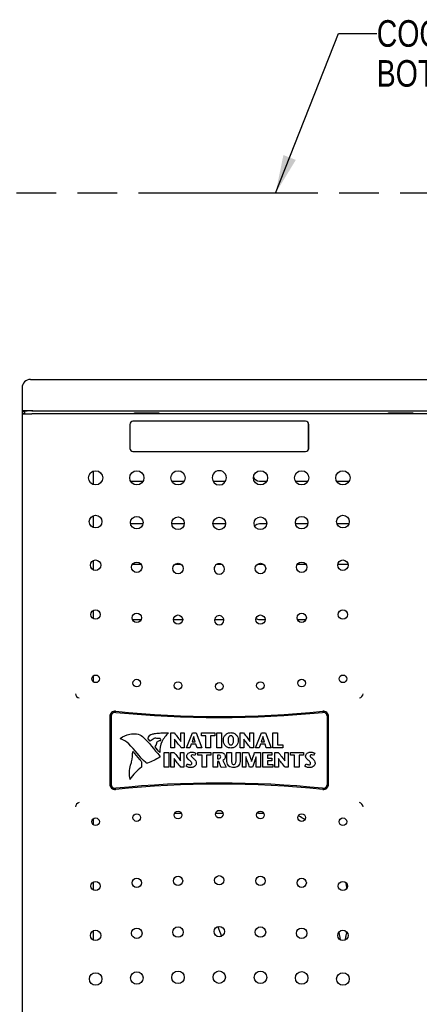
# Model space of a CAD drawing. Header units: inches. Extents: x 0 to 34, y 0 to 22.
# Tile 4 of 164: x 4.4 to 6.3, y 10.3 to 14.9. Entities that reach past the tile are written whole.
import ezdxf

# ---------------------------------------------------------------- set-up
doc = ezdxf.new("R2010")
doc.units = ezdxf.units.IN
doc.header["$LTSCALE"] = 1.87
doc.header["$MEASUREMENT"] = 0
doc.linetypes.add('PHANTOM', pattern=[0.8, 0.45, -0.05, 0.1, -0.05, 0.1, -0.05])
doc.layers.get('0').update_dxf_attribs({"linetype": 'CONTINUOUS'})
for name, color, linetype in [('02___PRT_ALL_AXES', 7, 'CONTINUOUS'), ('DATUMCURVES', 7, 'CONTINUOUS'), ('DETAIL', 7, 'CONTINUOUS')]:
    doc.layers.add(name, color=color, linetype=linetype)
doc.styles.get("Standard").update_dxf_attribs({"font": 'txt', "width": 0.8})
doc.dimstyles.get("Standard").update_dxf_attribs({"dimtxt": 0.125, "dimasz": 0.18, "dimexe": 0.18, "dimexo": 0.0625, "dimgap": 0.09, "dimtad": 0, "dimtih": 1, "dimtoh": 1, "dimdec": 3, "dimzin": 4, "dimdsep": 46, "dimtxsty": 'STANDARD', "dimblk": '_FILLED', "dimblk1": '_FILLED', "dimblk2": '_FILLED', "dimcen": 0.09, "dimadec": 0, "dimazin": 0, "dimtol": 1, "dimtp": 0.01, "dimtm": 0.01, "dimtfac": 1, "dimtdec": 3, "dimtofl": 0, "dimtmove": 0, "dimatfit": 3, "dimldrblk": '_FILLED', "dimfxl": 1, "dimtolj": 1, "dimtzin": 4, "dimarcsym": 0})

# ---------------------------------------------------------------- blocks, each defined once
blk = doc.blocks.new('_FILLED')
at = {"color": 0, "linetype": 'BYBLOCK'}
blk.add_solid([(0, 0), (-1, 0.174), (-1, -0.174)], dxfattribs=at)

msp = doc.modelspace()

# ---------------------------------------------------------------- linework, layer by layer
at = {"color": 7, "linetype": 'CONTINUOUS'}
for p, q in [((4.4378, 13.1992), (9.4178, 13.1992)), ((4.3978, 13.1592), (4.3978, 13.05)), ((4.3978, 13.05), (4.4033, 13.0518)), ((4.3978, 13.05), (4.4103, 13.05)), ((4.4103, 13.05), (4.4211, 13.0518)), ((4.4103, 13.0389), (4.4103, 13.05)), ((4.4432, 13.0522), (9.4123, 13.0522)), ((4.4486, 13.0521), (9.407, 13.0521)), ((4.3978, 13.0389), (4.3978, 9.8751)), ((4.3978, 13.0389), (4.4033, 13.0371)), ((4.4093, 13.0389), (4.3978, 13.0389)), ((4.4093, 13.0389), (4.4203, 13.0371)), ((9.4123, 13.0368), (4.4432, 13.0368)), ((5.7283, 13.0028), (4.9183, 13.0028)), ((5.7283, 13.0026), (4.9183, 13.0026)), ((4.9258, 13.0369), (4.9258, 13.0417)), ((4.9274, 13.0401), (4.9258, 13.0417)), ((4.9258, 13.0417), (5.0397, 13.0417)), ((4.9274, 13.0369), (4.9274, 13.0401)), ((4.9274, 13.04), (4.9346, 13.0385)), ((5.031, 13.0385), (4.9346, 13.0385)), ((4.943, 13.0385), (4.9349, 13.0372)), ((5.0308, 13.0373), (5.0236, 13.0385)), ((5.0382, 13.04), (5.031, 13.0385)), ((5.0382, 13.0401), (5.0397, 13.0417)), ((5.0382, 13.0401), (5.0382, 13.0369)), ((5.0397, 13.0417), (5.0397, 13.0369)), ((6.1178, 13.0369), (6.1178, 13.0424)), ((6.1194, 13.0408), (6.1178, 13.0424)), ((6.1178, 13.0424), (6.2317, 13.0424)), ((6.1194, 13.0369), (6.1194, 13.0408)), ((6.1194, 13.0407), (6.1268, 13.0392)), ((6.2228, 13.0392), (6.1268, 13.0392)), ((6.135, 13.0385), (6.1271, 13.0372)), ((6.2156, 13.0385), (6.135, 13.0385)), ((6.2225, 13.0374), (6.2156, 13.0385)), ((6.2302, 13.0407), (6.2228, 13.0392)), ((6.2302, 13.0408), (6.2317, 13.0424)), ((6.2302, 13.0408), (6.2302, 13.0369)), ((6.2317, 13.0424), (6.2317, 13.0369)), ((4.9033, 12.9878), (4.9033, 12.8753)), ((4.9035, 12.9878), (4.9035, 12.8753)), ((5.7431, 12.8753), (5.7431, 12.9878)), ((5.7433, 12.8753), (5.7433, 12.9878)), ((4.9183, 12.8604), (5.7283, 12.8604)), ((4.9183, 12.8603), (5.7283, 12.8603)), ((4.9074, 12.7211), (4.9652, 12.7211)), ((5.1009, 12.7211), (5.1587, 12.7211)), ((5.2944, 12.7211), (5.3529, 12.7211)), ((5.5119, 12.7211), (5.5457, 12.7211)), ((5.6814, 12.7211), (5.7392, 12.7211)), ((5.8749, 12.7211), (5.9327, 12.7211)), ((4.9649, 12.5201), (4.9077, 12.5201)), ((5.1594, 12.5201), (5.1002, 12.5201)), ((5.3529, 12.5201), (5.2937, 12.5201)), ((5.5464, 12.5201), (5.5119, 12.5201)), ((5.7389, 12.5201), (5.6817, 12.5201)), ((5.9309, 12.5201), (5.8767, 12.5201)), ((4.9164, 12.3311), (4.9562, 12.3311)), ((5.1163, 12.3311), (5.1433, 12.3311)), ((5.3137, 12.3311), (5.3329, 12.3311)), ((5.5119, 12.3311), (5.5303, 12.3311)), ((5.6904, 12.3311), (5.7301, 12.3311)), ((5.88, 12.3311), (5.9276, 12.3311)), ((4.9163, 12.0711), (4.9563, 12.0711)), ((5.1079, 12.0711), (5.1517, 12.0711)), ((5.3014, 12.0711), (5.3446, 12.0711)), ((5.5119, 12.0711), (5.5387, 12.0711)), ((5.6903, 12.0711), (5.7303, 12.0711)), ((5.3289, 11.7401), (5.3177, 11.7401)), ((4.8095, 11.6156), (4.8095, 11.2984)), ((4.8097, 11.6156), (4.8097, 11.2984)), ((4.8158, 11.6153), (4.8158, 11.2987)), ((5.8308, 11.2987), (5.8308, 11.6153)), ((5.8369, 11.2984), (5.8369, 11.6156)), ((5.837, 11.2984), (5.837, 11.6156)), ((5.1141, 11.1611), (5.1455, 11.1611)), ((5.3061, 11.1611), (5.3405, 11.1611)), ((5.5119, 11.1611), (5.5325, 11.1611))]:
    msp.add_line(p, q, dxfattribs=at)
at = {"color": 3, "linetype": 'CONTINUOUS'}
for p, q in [((4.7323, 12.7053), (4.7323, 12.7687)), ((4.7323, 12.5038), (4.7323, 12.5587)), ((4.7323, 12.3047), (4.7323, 12.3484)), ((4.7323, 12.0754), (4.7323, 12.1136)), ((4.7323, 11.7783), (4.7323, 11.8071)), ((4.7323, 11.107), (4.7323, 11.1357)), ((4.7323, 10.8004), (4.7323, 10.8386)), ((4.7323, 10.5657), (4.7323, 10.6094))]:
    msp.add_line(p, q, dxfattribs=at)
at = {"color": 7, "linetype": 'CONTINUOUS', "true_color": 0x00e600}
for p, q in [((5.9195, 10.8316), (5.9192, 10.8349)), ((5.9216, 10.8136), (5.9195, 10.8316)), ((5.9222, 10.8085), (5.9216, 10.8136))]:
    msp.add_line(p, q, dxfattribs=at)
at = {"color": 2, "linetype": 'CONTINUOUS'}
for p, q in [((5.8844, 10.6025), (5.8863, 10.592)), ((5.8863, 10.592), (5.8889, 10.5777)), ((5.8889, 10.5777), (5.8906, 10.5685)), ((5.8906, 10.5685), (5.8909, 10.5669))]:
    msp.add_line(p, q, dxfattribs=at)
at = {"color": 7, "linetype": 'CONTINUOUS', "true_color": 0x262626}
for p, q in [((5.921, 10.6), (5.9218, 10.6038)), ((5.8904, 10.5671), (5.8906, 10.5685))]:
    msp.add_line(p, q, dxfattribs=at)
at = {"color": 7, "linetype": 'CONTINUOUS'}
for centre, radius in [((4.7428, 12.737), 0.0334), ((4.9363, 12.737), 0.0334), ((5.1298, 12.737), 0.0334), ((5.5168, 12.737), 0.0334), ((5.7103, 12.737), 0.0334), ((5.9038, 12.737), 0.0334), ((4.7428, 12.5313), 0.0296), ((4.9363, 12.5264), 0.0296), ((5.1298, 12.5234), 0.0296), ((5.3233, 12.5224), 0.0296), ((5.5168, 12.5234), 0.0296), ((5.7103, 12.5264), 0.0296), ((5.9038, 12.5313), 0.0296), ((4.7428, 12.3265), 0.0245), ((5.9038, 12.3265), 0.0245), ((4.9363, 12.3167), 0.0245), ((5.1298, 12.3108), 0.0245), ((5.5168, 12.3108), 0.0245), ((5.7103, 12.3167), 0.0245), ((4.7428, 12.0944), 0.0219), ((4.9363, 12.0796), 0.0219), ((5.1298, 12.0707), 0.0219), ((5.5168, 12.0707), 0.0219), ((5.7103, 12.0796), 0.0219), ((5.9038, 12.0944), 0.0219), ((4.7428, 11.7927), 0.0179), ((5.9038, 11.7927), 0.0179), ((4.9363, 11.7729), 0.0179), ((5.1298, 11.761), 0.0179), ((5.3233, 11.7571), 0.0179), ((5.5168, 11.761), 0.0179), ((5.7103, 11.7729), 0.0179), ((4.9363, 11.1412), 0.0179), ((5.1298, 11.153), 0.0179), ((5.3233, 11.157), 0.0179), ((5.5168, 11.153), 0.0179), ((5.7103, 11.1412), 0.0179), ((4.7428, 11.1214), 0.0179), ((5.9038, 11.1214), 0.0179), ((4.7428, 10.8196), 0.0219), ((4.9363, 10.8345), 0.0219), ((5.1298, 10.8434), 0.0219), ((5.3233, 10.8463), 0.0219), ((5.5168, 10.8434), 0.0219), ((5.7103, 10.8345), 0.0219), ((5.9038, 10.8196), 0.0219), ((4.7428, 10.5875), 0.0245), ((4.9363, 10.5974), 0.0245), ((5.1298, 10.6033), 0.0245), ((5.3233, 10.6053), 0.0245), ((5.5168, 10.6033), 0.0245), ((5.7103, 10.5974), 0.0245), ((5.9038, 10.5875), 0.0245), ((4.7428, 10.3828), 0.0293), ((4.9363, 10.3877), 0.0293), ((5.1298, 10.3906), 0.0292), ((5.3233, 10.3916), 0.0292), ((5.5168, 10.3906), 0.0292), ((5.7103, 10.3877), 0.0296), ((5.9038, 10.3828), 0.0296)]:
    msp.add_circle(centre, radius, dxfattribs=at)
for centre, radius, start, end in [((4.9183, 12.9878), 0.015, 90, 180), ((4.9183, 12.9878), 0.0148, 90, 180), ((5.7283, 12.9878), 0.015, 0, 90), ((5.7283, 12.9878), 0.0148, 0, 90), ((4.9183, 12.8753), 0.015, 180, 270), ((4.9183, 12.8753), 0.0148, 180, 270), ((5.7283, 12.8753), 0.015, 270, 360), ((5.7283, 12.8753), 0.0148, 270, 360), ((5.3233, 12.737), 0.0334, 359.9943, 180.0057), ((5.3233, 12.737), 0.0334, 180.0126, 359.9874), ((5.5119, 12.7506), 0.0295, 197.3333, 270), ((5.5119, 12.4906), 0.0295, 90, 137.0754), ((5.3233, 12.3088), 0.0245, 359.9482, 180.0518), ((5.3233, 12.3088), 0.0245, 180.0582, 359.9418), ((5.5119, 12.3606), 0.0295, 257.1551, 270), ((5.3233, 12.0677), 0.0219, 359.9201, 180.0799), ((5.5119, 12.1006), 0.0295, 236.6082, 270), ((5.3233, 12.0677), 0.0219, 180.0892, 359.9108), ((4.6683, 11.7226), 0.02, 180, 262.0387), ((5.9783, 11.7226), 0.02, 277.9613, 0), ((4.8345, 11.6156), 0.025, 84.1746, 180), ((4.8345, 11.6156), 0.0248, 84.1746, 180), ((4.8358, 11.6153), 0.02, 84.1909, 180), ((5.3233, 16.4061), 4.7904, 264.1746, 275.8254), ((5.3233, 16.4061), 4.7905, 264.1746, 275.8254), ((5.3233, 16.4071), 4.7965, 264.1909, 275.8091), ((5.8108, 11.6153), 0.02, 0, 95.8091), ((5.812, 11.6156), 0.025, 0, 95.8254), ((5.812, 11.6156), 0.0248, 0, 95.8254), ((4.8345, 11.2984), 0.025, 180, 275.8254), ((4.8345, 11.2984), 0.0248, 180, 275.8254), ((4.8358, 11.2987), 0.02, 180, 275.8091), ((5.3233, 6.5079), 4.7905, 84.1746, 95.8254), ((5.3233, 6.5079), 4.7904, 84.1746, 95.8254), ((5.3233, 6.5069), 4.7965, 84.1909, 95.8091), ((5.8108, 11.2987), 0.02, 264.1909, 360), ((5.812, 11.2984), 0.025, 264.1746, 360), ((5.812, 11.2984), 0.0248, 264.1746, 360), ((4.6683, 11.1914), 0.02, 97.9613, 180.0004), ((5.9783, 11.1914), 0.02, 359.9997, 82.1079), ((5.5119, 11.1906), 0.0295, 250.3356, 270)]:
    msp.add_arc(centre, radius, start, end, dxfattribs=at)
at = {"color": 7, "linetype": 'CONTINUOUS', "true_color": 0x262626}
for centre, radius, start, end in [((5.3631, 10.5831), 0.6572, 59.4633, 59.6516), ((5.3629, 10.5828), 0.6576, 59.242, 59.4633), ((5.3459, 10.5546), 0.6905, 56.9073, 59.2227), ((5.3239, 10.5205), 0.7311, 56.7092, 56.9265), ((4.6868, 10.3803), 0.6781, 17.4291, 21.5084), ((9.9621, 9.7), 4.1401, 167.444, 167.673), ((9.6703, 9.7637), 3.8414, 167.6725, 167.9564)]:
    msp.add_arc(centre, radius, start, end, dxfattribs=at)
at = {"color": 7, "linetype": 'CONTINUOUS'}
for centre, major_axis, ratio, start_param, end_param in [((4.4378, 13.1592), (-0.0283, 0.0283), 0.999315, -0.785056, 0.785056), ((4.4486, 13.0518), (0.0275, 0), 0.008727, 1.570796, 3.089233), ((4.4432, 13.0371), (0.04, 0), 0.008727, -3.115413, -1.570796)]:
    msp.add_ellipse(centre, major_axis=major_axis, ratio=ratio, start_param=start_param, end_param=end_param, dxfattribs=at)
msp.add_open_spline([(4.4432, 13.0522), (4.4407, 13.0522), (4.4357, 13.0522), (4.4284, 13.0522), (4.4216, 13.0521), (4.4165, 13.0521), (4.4128, 13.0521), (4.4105, 13.052), (4.4084, 13.052), (4.4067, 13.052), (4.4053, 13.0519), (4.4044, 13.0519), (4.4039, 13.0519), (4.4036, 13.0519), (4.4034, 13.0519), (4.4033, 13.0519), (4.4033, 13.0518)], degree=3, knots=[0, 0, 0, 0, 0.191763, 0.376751, 0.547518, 0.697922, 0.763751, 0.822457, 0.873483, 0.916401, 0.95079, 0.976302, 0.98567, 0.992753, 0.997533, 1, 1, 1, 1], dxfattribs=at)
at = {"layer": '02___PRT_ALL_AXES', "color": 3, "linetype": 'CONTINUOUS'}
msp.add_line((4.3978, 13.05), (4.3978, 13.0389), dxfattribs=at)
at = {"layer": 'DATUMCURVES', "color": 40, "linetype": 'CONTINUOUS'}
for p, q in [((5.0968, 11.469), (5.0968, 11.5388)), ((5.0968, 11.5388), (5.1121, 11.5388)), ((5.1425, 11.4987), (5.1425, 11.5388)), ((5.1425, 11.5388), (5.1591, 11.5388)), ((5.1591, 11.5388), (5.1591, 11.469)), ((5.1689, 11.469), (5.1974, 11.5388)), ((5.1974, 11.5388), (5.2151, 11.5388)), ((5.2036, 11.5216), (5.2034, 11.5216)), ((5.2104, 11.4966), (5.2036, 11.5216)), ((5.2151, 11.5388), (5.2417, 11.469)), ((5.2402, 11.5257), (5.2402, 11.5388)), ((5.2402, 11.5388), (5.3019, 11.5388)), ((5.2605, 11.5257), (5.2402, 11.5257)), ((5.2605, 11.469), (5.2605, 11.5257)), ((5.2816, 11.5257), (5.2816, 11.469)), ((5.3019, 11.5257), (5.2816, 11.5257)), ((5.3019, 11.5388), (5.3019, 11.5257)), ((5.3127, 11.469), (5.3127, 11.5388)), ((5.3127, 11.5388), (5.3338, 11.5388)), ((5.3338, 11.5388), (5.3338, 11.469)), ((5.4217, 11.469), (5.4217, 11.5388)), ((5.4217, 11.5388), (5.437, 11.5388)), ((5.4674, 11.4987), (5.4674, 11.5388)), ((5.4674, 11.5388), (5.484, 11.5388)), ((5.484, 11.5388), (5.484, 11.469)), ((5.4937, 11.469), (5.5223, 11.5388)), ((5.5223, 11.5388), (5.54, 11.5388)), ((5.5285, 11.5216), (5.5283, 11.5216)), ((5.5353, 11.4966), (5.5285, 11.5216)), ((5.54, 11.5388), (5.5666, 11.469)), ((5.5753, 11.469), (5.5753, 11.5388)), ((5.5753, 11.5388), (5.5965, 11.5388)), ((5.5965, 11.5388), (5.5965, 11.482)), ((4.9984, 11.4999), (4.9891, 11.5109)), ((5.1134, 11.5098), (5.1134, 11.469)), ((5.1136, 11.5098), (5.1134, 11.5098)), ((5.1423, 11.4987), (5.1425, 11.4987)), ((5.1921, 11.4856), (5.1854, 11.469)), ((5.2138, 11.4856), (5.1921, 11.4856)), ((5.1957, 11.4966), (5.2104, 11.4966)), ((5.2193, 11.469), (5.2138, 11.4856)), ((5.4383, 11.5098), (5.4383, 11.469)), ((5.4385, 11.5098), (5.4383, 11.5098)), ((5.4672, 11.4987), (5.4674, 11.4987)), ((5.517, 11.4856), (5.5103, 11.469)), ((5.5387, 11.4856), (5.517, 11.4856)), ((5.5206, 11.4966), (5.5353, 11.4966)), ((5.5442, 11.469), (5.5387, 11.4856)), ((5.5965, 11.482), (5.6221, 11.482)), ((5.6221, 11.482), (5.6221, 11.469)), ((5.0653, 11.3773), (5.0653, 11.4474)), ((5.0653, 11.4474), (5.0864, 11.4474)), ((5.0864, 11.4474), (5.0864, 11.3773)), ((5.0954, 11.3773), (5.0954, 11.4474)), ((5.0954, 11.4474), (5.1107, 11.4474)), ((5.1134, 11.469), (5.0968, 11.469)), ((5.1411, 11.4072), (5.1411, 11.4474)), ((5.1411, 11.4474), (5.1577, 11.4474)), ((5.1591, 11.469), (5.145, 11.469)), ((5.1577, 11.4474), (5.1577, 11.3773)), ((5.1854, 11.469), (5.1689, 11.469)), ((5.2137, 11.4439), (5.2083, 11.4328)), ((5.2417, 11.469), (5.2193, 11.469)), ((5.2223, 11.4343), (5.2223, 11.4474)), ((5.2223, 11.4474), (5.284, 11.4474)), ((5.2425, 11.4343), (5.2223, 11.4343)), ((5.2425, 11.3773), (5.2425, 11.4343)), ((5.2816, 11.469), (5.2605, 11.469)), ((5.2637, 11.4343), (5.2637, 11.3773)), ((5.284, 11.4343), (5.2637, 11.4343)), ((5.284, 11.4474), (5.284, 11.4343)), ((5.2948, 11.3773), (5.2948, 11.4474)), ((5.2948, 11.4474), (5.326, 11.4474)), ((5.3338, 11.469), (5.3127, 11.469)), ((5.3159, 11.4343), (5.3159, 11.417)), ((5.3215, 11.4343), (5.3159, 11.4343)), ((5.3597, 11.4045), (5.3597, 11.4474)), ((5.3597, 11.4474), (5.3808, 11.4474)), ((5.3808, 11.4474), (5.3808, 11.4107)), ((5.4027, 11.411), (5.4027, 11.4474)), ((5.4027, 11.4474), (5.4209, 11.4474)), ((5.4209, 11.4474), (5.4209, 11.405)), ((5.4383, 11.469), (5.4217, 11.469)), ((5.4323, 11.3773), (5.4323, 11.4474)), ((5.4323, 11.4474), (5.4609, 11.4474)), ((5.4489, 11.4263), (5.4489, 11.3773)), ((5.4491, 11.4263), (5.4489, 11.4263)), ((5.484, 11.469), (5.4699, 11.469)), ((5.4892, 11.4474), (5.5173, 11.4474)), ((5.5103, 11.469), (5.4937, 11.469)), ((5.4961, 11.4263), (5.4959, 11.4263)), ((5.4961, 11.3773), (5.4961, 11.4263)), ((5.5173, 11.4474), (5.5173, 11.3773)), ((5.5283, 11.3773), (5.5283, 11.4474)), ((5.5283, 11.4474), (5.5708, 11.4474)), ((5.5666, 11.469), (5.5442, 11.469)), ((5.5494, 11.4343), (5.5494, 11.4204)), ((5.5708, 11.4343), (5.5494, 11.4343)), ((5.5708, 11.4474), (5.5708, 11.4343)), ((5.6221, 11.469), (5.5753, 11.469)), ((5.5849, 11.3773), (5.5849, 11.4474)), ((5.5849, 11.4474), (5.6003, 11.4474)), ((5.6307, 11.4072), (5.6307, 11.4474)), ((5.6307, 11.4474), (5.6473, 11.4474)), ((5.6473, 11.4474), (5.6473, 11.3773)), ((5.6571, 11.4343), (5.6571, 11.4474)), ((5.6571, 11.4474), (5.7187, 11.4474)), ((5.6773, 11.4343), (5.6571, 11.4343)), ((5.6773, 11.3773), (5.6773, 11.4343)), ((5.6984, 11.4343), (5.6984, 11.3773)), ((5.7187, 11.4343), (5.6984, 11.4343)), ((5.7187, 11.4474), (5.7187, 11.4343)), ((5.7714, 11.4439), (5.766, 11.4328)), ((4.9591, 11.4024), (4.9588, 11.3777)), ((5.112, 11.4183), (5.112, 11.3773)), ((5.1122, 11.4183), (5.112, 11.4183)), ((5.1409, 11.4072), (5.1411, 11.4072)), ((5.1676, 11.3825), (5.174, 11.3941)), ((5.3159, 11.417), (5.3219, 11.417)), ((5.3159, 11.4038), (5.3159, 11.3773)), ((5.3214, 11.4038), (5.3159, 11.4038)), ((5.3325, 11.3761), (5.3214, 11.4038)), ((5.3551, 11.3784), (5.3325, 11.3761)), ((5.3396, 11.4084), (5.3551, 11.3784)), ((5.4752, 11.4042), (5.4754, 11.4042)), ((5.5494, 11.4204), (5.5703, 11.4204)), ((5.5494, 11.4073), (5.5494, 11.3904)), ((5.5703, 11.4073), (5.5494, 11.4073)), ((5.5494, 11.3904), (5.5751, 11.3904)), ((5.5703, 11.4204), (5.5703, 11.4073)), ((5.5751, 11.3904), (5.5751, 11.3773)), ((5.6015, 11.4183), (5.6015, 11.3773)), ((5.6018, 11.4183), (5.6015, 11.4183)), ((5.6305, 11.4072), (5.6307, 11.4072)), ((5.7253, 11.3825), (5.7317, 11.3941)), ((5.0864, 11.3773), (5.0653, 11.3773)), ((5.112, 11.3773), (5.0954, 11.3773)), ((5.1577, 11.3773), (5.1436, 11.3773)), ((5.2637, 11.3773), (5.2425, 11.3773)), ((5.3159, 11.3773), (5.2948, 11.3773)), ((5.4489, 11.3773), (5.4323, 11.3773)), ((5.4793, 11.3773), (5.466, 11.3773)), ((5.5173, 11.3773), (5.4961, 11.3773)), ((5.5751, 11.3773), (5.5283, 11.3773)), ((5.6015, 11.3773), (5.5849, 11.3773)), ((5.6473, 11.3773), (5.6332, 11.3773)), ((5.6984, 11.3773), (5.6773, 11.3773))]:
    msp.add_line(p, q, dxfattribs=at)
for points in [[(4.8584, 11.5132), (4.8726, 11.5229), (4.8864, 11.5296), (4.9033, 11.5327)], [(4.9033, 11.5327), (4.9246, 11.5366), (4.9477, 11.5368), (4.9636, 11.5215)], [(4.9636, 11.5215), (4.9936, 11.4927), (5.0179, 11.4625), (5.0443, 11.4295)], [(4.8591, 11.5109), (4.8579, 11.5112), (4.8577, 11.5127), (4.8584, 11.5132)], [(4.8985, 11.4876), (4.8874, 11.4985), (4.874, 11.5062), (4.8591, 11.5109)], [(4.978, 11.3994), (4.9479, 11.4267), (4.9273, 11.4593), (4.8985, 11.4876)], [(5.0171, 11.513), (5.0103, 11.5096), (5.0057, 11.5022), (4.9984, 11.4999)], [(5.0249, 11.5146), (5.0224, 11.5155), (5.0194, 11.5143), (5.0171, 11.513)], [(5.0222, 11.473), (5.0251, 11.4786), (5.0281, 11.4843), (5.0297, 11.4905)], [(5.045, 11.4468), (5.036, 11.4542), (5.0301, 11.4645), (5.0222, 11.473)], [(5.0443, 11.4241), (5.0256, 11.4135), (5.0071, 11.4047), (4.9871, 11.3973)], [(5.0443, 11.4295), (5.0453, 11.4282), (5.0452, 11.4246), (5.0443, 11.4241)], [(5.2083, 11.4328), (5.2053, 11.4347), (5.2015, 11.4355), (5.198, 11.4355)], [(4.9049, 11.3203), (4.8998, 11.3422), (4.8995, 11.3666), (4.9071, 11.3879)], [(4.9588, 11.3777), (4.9374, 11.3625), (4.9185, 11.3427), (4.9049, 11.3203)], [(4.9871, 11.3973), (4.9839, 11.3962), (4.9799, 11.3976), (4.978, 11.3994)]]:
    msp.add_open_spline(points, degree=3, dxfattribs=at)
for points, knots in [([(4.9891, 11.5109), (4.9892, 11.5135), (4.9919, 11.5234), (5.0009, 11.5309), (5.0081, 11.5329)], [0, 0, 0, 0, 0.255972, 1, 1, 1, 1]), ([(5.0081, 11.5329), (5.0133, 11.5344), (5.0268, 11.5376), (5.0528, 11.5388), (5.0733, 11.5385), (5.0855, 11.5386)], [0, 0, 0, 0, 0.211227, 0.528986, 1, 1, 1, 1]), ([(5.0855, 11.5386), (5.0726, 11.5271), (5.0509, 11.4994), (5.0428, 11.4638), (5.045, 11.4468)], [0, 0, 0, 0, 0.503186, 1, 1, 1, 1]), ([(5.1121, 11.5388), (5.1178, 11.5318), (5.1283, 11.5188), (5.1387, 11.5055), (5.1423, 11.4987)], [0, 0, 0, 0, 0.540552, 1, 1, 1, 1]), ([(5.2034, 11.5216), (5.2028, 11.5192), (5.2004, 11.5109), (5.1976, 11.5026), (5.1957, 11.4966)], [0, 0, 0, 0, 0.276438, 1, 1, 1, 1]), ([(5.3429, 11.5046), (5.3429, 11.5095), (5.3448, 11.5188), (5.3522, 11.5302), (5.3615, 11.5367), (5.3703, 11.5395), (5.3777, 11.5402), (5.3851, 11.5395), (5.394, 11.5367), (5.4033, 11.5302), (5.4107, 11.5188), (5.4126, 11.5095), (5.4126, 11.5046)], [0, 0, 0, 0, 0.124935, 0.249871, 0.374806, 0.437273, 0.499741, 0.562273, 0.624806, 0.749871, 0.874935, 1, 1, 1, 1]), ([(5.3905, 11.5046), (5.3905, 11.5077), (5.3901, 11.5134), (5.3878, 11.52), (5.3845, 11.5236), (5.381, 11.5251), (5.3777, 11.5255), (5.3745, 11.5251), (5.371, 11.5236), (5.3677, 11.52), (5.3654, 11.5134), (5.3649, 11.5077), (5.3649, 11.5046)], [0, 0, 0, 0, 0.125241, 0.250482, 0.375723, 0.438344, 0.500964, 0.563344, 0.625723, 0.750482, 0.875241, 1, 1, 1, 1]), ([(5.437, 11.5388), (5.4427, 11.5318), (5.4532, 11.5188), (5.4636, 11.5055), (5.4672, 11.4987)], [0, 0, 0, 0, 0.54058, 1, 1, 1, 1]), ([(5.5283, 11.5216), (5.5277, 11.5192), (5.5253, 11.5109), (5.5225, 11.5026), (5.5206, 11.4966)], [0, 0, 0, 0, 0.276487, 1, 1, 1, 1]), ([(5.0463, 11.5117), (5.043, 11.5126), (5.0357, 11.5124), (5.0284, 11.5132), (5.0249, 11.5146)], [0, 0, 0, 0, 0.477687, 1, 1, 1, 1]), ([(5.0297, 11.4905), (5.0308, 11.4945), (5.0361, 11.5026), (5.0453, 11.5032), (5.0495, 11.503)], [0, 0, 0, 0, 0.499902, 1, 1, 1, 1]), ([(5.0495, 11.503), (5.0499, 11.503), (5.0495, 11.5053), (5.0492, 11.5074), (5.0481, 11.5113), (5.0463, 11.5117)], [0, 0, 0, 0, 0.131589, 0.432084, 1, 1, 1, 1]), ([(5.145, 11.469), (5.1393, 11.4759), (5.1283, 11.489), (5.1177, 11.5027), (5.1136, 11.5098)], [0, 0, 0, 0, 0.52329, 1, 1, 1, 1]), ([(5.4126, 11.5046), (5.4126, 11.4994), (5.4109, 11.4896), (5.4051, 11.4797), (5.3984, 11.4738), (5.3924, 11.4704), (5.3856, 11.4683), (5.3777, 11.4675), (5.3699, 11.4683), (5.3631, 11.4704), (5.3571, 11.4738), (5.3504, 11.4797), (5.3446, 11.4896), (5.3429, 11.4994), (5.3429, 11.5046)], [0, 0, 0, 0, 0.125061, 0.250121, 0.312651, 0.375182, 0.437712, 0.500242, 0.562712, 0.625182, 0.687651, 0.750121, 0.875061, 1, 1, 1, 1]), ([(5.3649, 11.5046), (5.3649, 11.5013), (5.3654, 11.4953), (5.3675, 11.4881), (5.3708, 11.4842), (5.3744, 11.4826), (5.3777, 11.4822), (5.3811, 11.4826), (5.3847, 11.4842), (5.388, 11.4881), (5.3901, 11.4953), (5.3905, 11.5013), (5.3905, 11.5046)], [0, 0, 0, 0, 0.124636, 0.249271, 0.373907, 0.436225, 0.498543, 0.561225, 0.623907, 0.749271, 0.874636, 1, 1, 1, 1]), ([(5.4699, 11.469), (5.4642, 11.4759), (5.4532, 11.489), (5.4426, 11.5027), (5.4385, 11.5098)], [0, 0, 0, 0, 0.523302, 1, 1, 1, 1]), ([(4.9071, 11.3879), (4.9089, 11.393), (4.9149, 11.4137), (4.9163, 11.4354), (4.9171, 11.4515)], [0, 0, 0, 0, 0.254004, 1, 1, 1, 1]), ([(4.9171, 11.4515), (4.9277, 11.4392), (4.942, 11.423), (4.9558, 11.4065), (4.9591, 11.4024)], [0, 0, 0, 0, 0.756298, 1, 1, 1, 1]), ([(5.1107, 11.4474), (5.1164, 11.4403), (5.1269, 11.4273), (5.1373, 11.414), (5.1409, 11.4072)], [0, 0, 0, 0, 0.540169, 1, 1, 1, 1]), ([(5.1709, 11.4297), (5.1709, 11.4349), (5.1758, 11.4431), (5.1846, 11.447), (5.1906, 11.4483), (5.1959, 11.4487), (5.2014, 11.4482), (5.2076, 11.4467), (5.2116, 11.4451), (5.2137, 11.4439)], [0, 0, 0, 0, 0.292733, 0.45769, 0.546186, 0.638259, 0.757701, 0.861231, 1, 1, 1, 1]), ([(5.1825, 11.411), (5.1794, 11.4137), (5.1732, 11.4184), (5.1709, 11.4262), (5.1709, 11.4297)], [0, 0, 0, 0, 0.53172, 1, 1, 1, 1]), ([(5.198, 11.4355), (5.1964, 11.4355), (5.1934, 11.435), (5.1912, 11.4312), (5.1928, 11.4278), (5.1974, 11.4236), (5.2016, 11.4204), (5.2045, 11.4177)], [0, 0, 0, 0, 0.178399, 0.304336, 0.416656, 0.566487, 1, 1, 1, 1]), ([(5.3303, 11.4256), (5.3303, 11.4281), (5.3288, 11.4334), (5.3236, 11.4343), (5.3215, 11.4343)], [0, 0, 0, 0, 0.539565, 1, 1, 1, 1]), ([(5.3219, 11.417), (5.3242, 11.417), (5.3288, 11.4191), (5.3303, 11.4236), (5.3303, 11.4256)], [0, 0, 0, 0, 0.531661, 1, 1, 1, 1]), ([(5.326, 11.4474), (5.3325, 11.4474), (5.3425, 11.4459), (5.3504, 11.4366), (5.3514, 11.4313), (5.3514, 11.4286)], [0, 0, 0, 0, 0.556213, 0.77374, 1, 1, 1, 1]), ([(5.3514, 11.4286), (5.3514, 11.4242), (5.3495, 11.4156), (5.3429, 11.4101), (5.3396, 11.4084)], [0, 0, 0, 0, 0.546695, 1, 1, 1, 1]), ([(5.466, 11.3773), (5.4646, 11.3811), (5.4586, 11.3973), (5.4529, 11.4137), (5.4491, 11.4263)], [0, 0, 0, 0, 0.237393, 1, 1, 1, 1]), ([(5.4609, 11.4474), (5.4621, 11.444), (5.4673, 11.4297), (5.472, 11.4154), (5.4752, 11.4042)], [0, 0, 0, 0, 0.235796, 1, 1, 1, 1]), ([(5.4754, 11.4042), (5.4765, 11.4082), (5.4807, 11.4227), (5.4857, 11.437), (5.4892, 11.4474)], [0, 0, 0, 0, 0.270605, 1, 1, 1, 1]), ([(5.4959, 11.4263), (5.4946, 11.4219), (5.4896, 11.4054), (5.4837, 11.3892), (5.4793, 11.3773)], [0, 0, 0, 0, 0.267382, 1, 1, 1, 1]), ([(5.6003, 11.4474), (5.606, 11.4403), (5.6164, 11.4273), (5.6269, 11.414), (5.6305, 11.4072)], [0, 0, 0, 0, 0.540183, 1, 1, 1, 1]), ([(5.7286, 11.4297), (5.7286, 11.4349), (5.7335, 11.4431), (5.7423, 11.447), (5.7483, 11.4483), (5.7536, 11.4487), (5.7591, 11.4482), (5.7653, 11.4467), (5.7693, 11.4451), (5.7714, 11.4439)], [0, 0, 0, 0, 0.292692, 0.457591, 0.546067, 0.638133, 0.75755, 0.861086, 1, 1, 1, 1]), ([(5.7402, 11.411), (5.7372, 11.4137), (5.731, 11.4184), (5.7286, 11.4262), (5.7286, 11.4297)], [0, 0, 0, 0, 0.531679, 1, 1, 1, 1]), ([(5.7557, 11.4355), (5.7541, 11.4355), (5.7511, 11.435), (5.7489, 11.4312), (5.7506, 11.4278), (5.7551, 11.4236), (5.7593, 11.4204), (5.7622, 11.4177)], [0, 0, 0, 0, 0.178152, 0.304164, 0.416523, 0.566336, 1, 1, 1, 1]), ([(5.766, 11.4328), (5.7638, 11.4342), (5.7602, 11.4353), (5.7567, 11.4355), (5.7557, 11.4355)], [0, 0, 0, 0, 0.731681, 1, 1, 1, 1]), ([(5.1436, 11.3773), (5.1379, 11.3842), (5.1269, 11.3975), (5.1163, 11.4112), (5.1122, 11.4183)], [0, 0, 0, 0, 0.522989, 1, 1, 1, 1]), ([(5.2157, 11.3967), (5.2157, 11.3947), (5.2147, 11.3901), (5.2106, 11.3832), (5.2038, 11.3786), (5.1964, 11.3764), (5.1899, 11.376), (5.1835, 11.3763), (5.1759, 11.3778), (5.1705, 11.3802), (5.1676, 11.3825)], [0, 0, 0, 0, 0.09887, 0.23039, 0.392985, 0.493461, 0.612981, 0.71491, 0.81442, 1, 1, 1, 1]), ([(5.174, 11.3941), (5.1756, 11.3928), (5.1793, 11.3903), (5.1856, 11.3887), (5.1925, 11.39), (5.1948, 11.3944), (5.1948, 11.3965)], [0, 0, 0, 0, 0.242415, 0.512988, 0.755397, 1, 1, 1, 1]), ([(5.1948, 11.3965), (5.1948, 11.3979), (5.1925, 11.4043), (5.1863, 11.4077), (5.1825, 11.411)], [0, 0, 0, 0, 0.211565, 1, 1, 1, 1]), ([(5.2045, 11.4177), (5.2079, 11.4145), (5.214, 11.4085), (5.2157, 11.4002), (5.2157, 11.3967)], [0, 0, 0, 0, 0.577352, 1, 1, 1, 1]), ([(5.3907, 11.3761), (5.383, 11.3761), (5.3704, 11.3782), (5.3607, 11.3917), (5.3597, 11.4), (5.3597, 11.4045)], [0, 0, 0, 0, 0.486533, 0.716139, 1, 1, 1, 1]), ([(5.3808, 11.4107), (5.3808, 11.4079), (5.381, 11.4029), (5.3823, 11.3963), (5.386, 11.3914), (5.3898, 11.3907), (5.3916, 11.3907)], [0, 0, 0, 0, 0.32955, 0.582417, 0.781821, 1, 1, 1, 1]), ([(5.4209, 11.405), (5.4209, 11.4005), (5.4197, 11.392), (5.4101, 11.3789), (5.398, 11.3761), (5.3907, 11.3761)], [0, 0, 0, 0, 0.289689, 0.527758, 1, 1, 1, 1]), ([(5.3916, 11.3907), (5.3933, 11.3907), (5.3967, 11.3916), (5.4004, 11.3962), (5.4023, 11.4029), (5.4027, 11.4081), (5.4027, 11.411)], [0, 0, 0, 0, 0.189919, 0.392657, 0.655076, 1, 1, 1, 1]), ([(5.6332, 11.3773), (5.6274, 11.3842), (5.6164, 11.3975), (5.6059, 11.4112), (5.6018, 11.4183)], [0, 0, 0, 0, 0.523068, 1, 1, 1, 1]), ([(5.7734, 11.3967), (5.7734, 11.3947), (5.7724, 11.3901), (5.7683, 11.3832), (5.7615, 11.3786), (5.7541, 11.3764), (5.7476, 11.376), (5.7412, 11.3763), (5.7336, 11.3778), (5.7282, 11.3802), (5.7253, 11.3825)], [0, 0, 0, 0, 0.098861, 0.230371, 0.392963, 0.493443, 0.61297, 0.71486, 0.814369, 1, 1, 1, 1]), ([(5.7317, 11.3941), (5.7333, 11.3928), (5.737, 11.3903), (5.7434, 11.3887), (5.7502, 11.39), (5.7525, 11.3944), (5.7525, 11.3965)], [0, 0, 0, 0, 0.242344, 0.512854, 0.755383, 1, 1, 1, 1]), ([(5.7525, 11.3965), (5.7525, 11.3979), (5.7502, 11.4043), (5.744, 11.4077), (5.7402, 11.411)], [0, 0, 0, 0, 0.211565, 1, 1, 1, 1]), ([(5.7622, 11.4177), (5.7656, 11.4145), (5.7717, 11.4085), (5.7734, 11.4002), (5.7734, 11.3967)], [0, 0, 0, 0, 0.577308, 1, 1, 1, 1])]:
    msp.add_open_spline(points, degree=3, knots=knots, dxfattribs=at)
at = {"layer": 'DETAIL', "color": 8, "linetype": 'PHANTOM'}
msp.add_line((10.3328, 14.0742), (3.5228, 14.0742), dxfattribs=at)

# ---------------------------------------------------------------- texts
at = {"layer": 'DETAIL', "color": 2, "linetype": 'CONTINUOUS', "insert": (6.0626, 14.8867), "char_height": 0.125, "width": 1.9, "attachment_point": 1, "line_spacing_factor": 0.9}
msp.add_mtext('COOLING ENVELOPE ON\\PBOTH SIDES AND TOP', dxfattribs=at)

# ---------------------------------------------------------------- leaders
at = {"layer": 'DETAIL', "color": 2, "linetype": 'CONTINUOUS'}
msp.add_leader([(5.5879, 14.0742), (5.8826, 14.8242), (6.0626, 14.8242)], dimstyle='STANDARD', override={"dimtad": 0}, dxfattribs=at)

doc.saveas('drawing.dxf')
